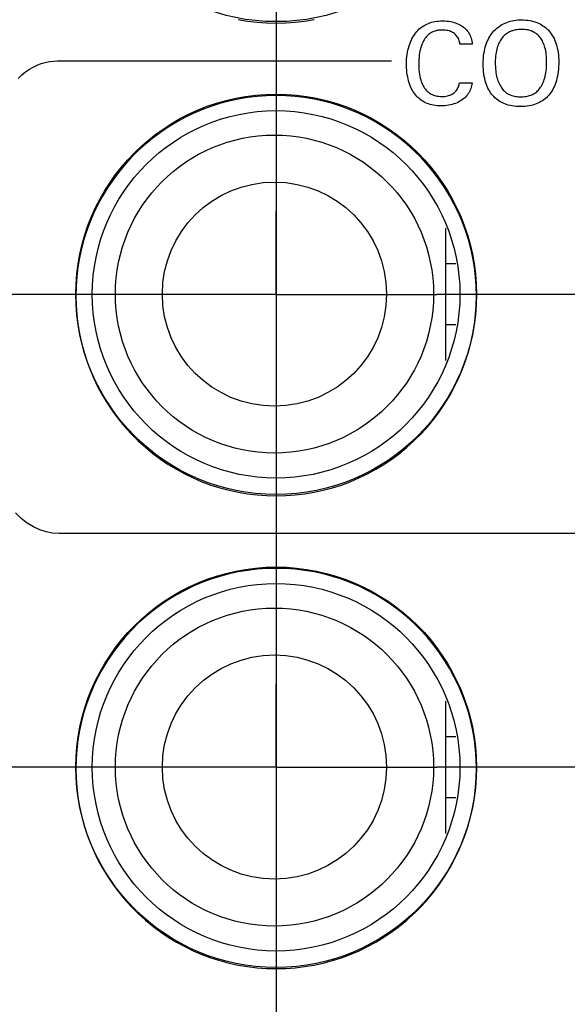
# Model space of a CAD drawing. Header units: inches. Extents: x 0.2 to 16.8, y 0.1 to 10.8.
# Tile 20 of 47: x 4.212 to 4.544, y 5.496 to 6.093. Entities that reach past the tile are written whole.
import ezdxf

# ---------------------------------------------------------------- set-up
doc = ezdxf.new("R2010")
doc.units = ezdxf.units.IN
doc.header["$LTSCALE"] = 0.935
doc.header["$MEASUREMENT"] = 0
doc.linetypes.add('CENTER', pattern=[0.6, 0.375, -0.075, 0.075, -0.075])
doc.layers.get('0').update_dxf_attribs({"linetype": 'CONTINUOUS'})
for name, color, linetype in [('ARTWORK', 7, 'CONTINUOUS'), ('DEFAULT_1', 7, 'CENTER'), ('DIMENSIONS', 7, 'CONTINUOUS')]:
    doc.layers.add(name, color=color, linetype=linetype)
doc.styles.get("Standard").update_dxf_attribs({"font": 'txt', "width": 0.8})
doc.dimstyles.new('DIMSTYLE_2', dxfattribs={"dimtxt": 0.125, "dimasz": 0.18, "dimexe": 0.18, "dimexo": 0.0625, "dimgap": 0.09, "dimtad": 0, "dimtih": 1, "dimtoh": 1, "dimdec": 3, "dimzin": 4, "dimdsep": 46, "dimtxsty": 'STANDARD', "dimblk": '_FILLED', "dimblk1": '_FILLED', "dimblk2": '_FILLED', "dimcen": 0.09, "dimadec": 0, "dimazin": 0, "dimtp": 0.001, "dimtm": 0.001, "dimtfac": 1, "dimtdec": 3, "dimtofl": 0, "dimtmove": 0, "dimatfit": 3, "dimldrblk": '_FILLED', "dimfxl": 1, "dimtolj": 1, "dimtzin": 4, "dimarcsym": 0})

# ---------------------------------------------------------------- blocks, each defined once
blk = doc.blocks.new('*D21')
at = {"layer": 'DIMENSIONS', "color": 2, "linetype": 'CONTINUOUS'}
blk.add_line((4.36747, 7.012), (4.36747, 2.31488), dxfattribs=at)
at = {"layer": 'DIMENSIONS', "color": 2, "linetype": 'CONTINUOUS', "width": 0.8}
for s, p in [(']', (4.42997, 2.15238)), ('1.37', (4.42997, 1.75238)), ('[', (4.42997, 1.65238)), ('.054', (4.42997, 1.12738)), ('10X -', (4.42997, 0.62738))]:
    blk.add_text(s, height=0.125, rotation=90, dxfattribs=at).set_placement(p)
blk = doc.blocks.new('_FILLED')
at = {"color": 0, "linetype": 'BYBLOCK'}
blk.add_solid([(0, 0), (-1, 0.1736), (-1, -0.1736)], dxfattribs=at)
blk = doc.blocks.new('*D22')
at = {"layer": 'DIMENSIONS', "color": 2, "linetype": 'CONTINUOUS'}
blk.add_line((4.70147, 7.012), (4.70147, 2.31488), dxfattribs=at)
at = {"layer": 'DIMENSIONS', "color": 2, "linetype": 'CONTINUOUS', "width": 0.8}
for s, p in [(']', (4.76397, 2.15238)), ('7.11', (4.76397, 1.75238)), ('[', (4.76397, 1.65238)), ('.280', (4.76397, 1.12738)), ('9X ', (4.76397, 0.82738))]:
    blk.add_text(s, height=0.125, rotation=90, dxfattribs=at).set_placement(p)
blk = doc.blocks.new('*D23')
at = {"layer": 'DIMENSIONS', "color": 2, "linetype": 'CONTINUOUS'}
for p, q in [((4.70947, 4.33777), (4.70947, 2.88968)), ((4.70947, 2.88968), (4.88728, 2.61657)), ((4.88728, 2.61657), (4.88728, 2.31488))]:
    blk.add_line(p, q, dxfattribs=at)
at = {"layer": 'DIMENSIONS', "color": 2, "linetype": 'CONTINUOUS', "width": 0.8}
for s, p in [(']', (4.94978, 2.15238)), ('7.32', (4.94978, 1.75238)), ('[', (4.94978, 1.65238)), ('.288', (4.94978, 1.12738))]:
    blk.add_text(s, height=0.125, rotation=90, dxfattribs=at).set_placement(p)

msp = doc.modelspace()

# ---------------------------------------------------------------- linework, layer by layer
at = {"color": 7, "linetype": 'CONTINUOUS'}
for p, q in [((4.47047, 5.88629), (4.47047, 5.96671)), ((4.47047, 5.94515), (4.47651, 5.94515)), ((4.47047, 5.90815), (4.47655, 5.90815)), ((4.47047, 5.59929), (4.47047, 5.67971)), ((4.47047, 5.65815), (4.47651, 5.65815)), ((4.47047, 5.62115), (4.47655, 5.62115))]:
    msp.add_line(p, q, dxfattribs=at)
for centre, radius in [((4.36747, 6.2135), 0.1215), ((4.36747, 5.9265), 0.1215), ((4.36747, 5.9265), 0.1115), ((4.36647, 5.92665), 0.0965), ((4.36647, 5.92665), 0.068), ((4.36747, 5.6395), 0.1215), ((4.36747, 5.6395), 0.1115), ((4.36647, 5.63965), 0.0965), ((4.36647, 5.63965), 0.068)]:
    msp.add_circle(centre, radius, dxfattribs=at)
at = {"layer": 'ARTWORK', "color": 7, "linetype": 'CONTINUOUS'}
for p, q in [((4.3445, 6.09327), (4.35018, 6.09233)), ((4.35018, 6.09233), (4.3559, 6.09165)), ((4.3559, 6.09165), (4.36167, 6.09124)), ((4.36167, 6.09124), (4.36748, 6.0911)), ((4.36748, 6.0911), (4.37329, 6.09124)), ((4.37329, 6.09124), (4.37905, 6.09165)), ((4.37905, 6.09165), (4.38478, 6.09233)), ((4.38478, 6.09233), (4.39045, 6.09327)), ((4.4556, 6.08859), (4.45638, 6.08915)), ((4.45638, 6.08915), (4.45719, 6.08966)), ((4.45719, 6.08966), (4.45803, 6.09013)), ((4.45803, 6.09013), (4.45891, 6.09056)), ((4.45891, 6.09056), (4.45982, 6.09095)), ((4.45982, 6.09095), (4.46076, 6.0913)), ((4.46076, 6.0913), (4.46174, 6.0916)), ((4.46174, 6.0916), (4.46276, 6.09187)), ((4.46276, 6.09187), (4.46381, 6.09208)), ((4.46381, 6.09208), (4.46491, 6.09225)), ((4.46491, 6.09225), (4.46605, 6.09238)), ((4.46605, 6.09238), (4.46724, 6.09245)), ((4.46724, 6.09245), (4.46847, 6.09248)), ((4.46847, 6.09248), (4.46862, 6.09248)), ((4.46862, 6.09248), (4.46978, 6.09245)), ((4.46978, 6.09245), (4.47093, 6.09237)), ((4.47093, 6.09237), (4.47206, 6.09224)), ((4.47206, 6.09224), (4.47316, 6.09206)), ((4.47316, 6.09206), (4.47422, 6.09184)), ((4.47422, 6.09184), (4.47524, 6.09158)), ((4.47524, 6.09158), (4.47622, 6.09128)), ((4.47622, 6.09128), (4.47715, 6.09094)), ((4.47715, 6.09094), (4.47803, 6.09056)), ((4.47803, 6.09056), (4.47887, 6.09015)), ((4.47887, 6.09015), (4.47965, 6.08971)), ((4.47965, 6.08971), (4.4804, 6.08924)), ((4.4804, 6.08924), (4.4811, 6.08873)), ((4.50188, 6.0885), (4.50272, 6.08913)), ((4.50272, 6.08913), (4.50358, 6.0897)), ((4.50358, 6.0897), (4.50448, 6.09024)), ((4.50448, 6.09024), (4.50541, 6.09073)), ((4.50541, 6.09073), (4.50638, 6.09117)), ((4.50638, 6.09117), (4.50738, 6.09157)), ((4.50738, 6.09157), (4.50842, 6.09193)), ((4.50842, 6.09193), (4.50948, 6.09224)), ((4.50948, 6.09224), (4.51058, 6.09251)), ((4.51058, 6.09251), (4.51172, 6.09273)), ((4.51172, 6.09273), (4.51288, 6.0929)), ((4.51288, 6.0929), (4.51407, 6.09302)), ((4.51407, 6.09302), (4.51527, 6.09309)), ((4.51527, 6.09309), (4.51631, 6.0931)), ((4.51631, 6.0931), (4.51762, 6.09308)), ((4.51762, 6.09308), (4.5189, 6.093)), ((4.5189, 6.093), (4.52012, 6.09286)), ((4.52012, 6.09286), (4.52131, 6.09268)), ((4.52131, 6.09268), (4.52245, 6.09245)), ((4.52245, 6.09245), (4.52355, 6.09217)), ((4.52355, 6.09217), (4.52461, 6.09185)), ((4.52461, 6.09185), (4.52563, 6.09148)), ((4.52563, 6.09148), (4.52661, 6.09107)), ((4.52661, 6.09107), (4.52755, 6.09061)), ((4.52755, 6.09061), (4.52845, 6.09011)), ((4.52845, 6.09011), (4.52932, 6.08956)), ((4.52932, 6.08956), (4.53015, 6.08898)), ((4.53015, 6.08898), (4.53095, 6.08835)), ((4.45039, 6.08257), (4.45094, 6.08348)), ((4.45094, 6.08348), (4.45152, 6.08435)), ((4.45152, 6.08435), (4.45213, 6.08517)), ((4.45213, 6.08517), (4.45277, 6.08594)), ((4.45277, 6.08594), (4.45343, 6.08667)), ((4.45343, 6.08667), (4.45413, 6.08736)), ((4.45413, 6.08736), (4.45485, 6.088)), ((4.45485, 6.088), (4.4556, 6.08859)), ((4.45878, 6.08303), (4.45826, 6.08242)), ((4.45933, 6.0836), (4.45878, 6.08303)), ((4.4599, 6.08412), (4.45933, 6.0836)), ((4.4605, 6.08459), (4.4599, 6.08412)), ((4.46112, 6.08502), (4.4605, 6.08459)), ((4.46178, 6.08541), (4.46112, 6.08502)), ((4.46246, 6.08575), (4.46178, 6.08541)), ((4.46317, 6.08606), (4.46246, 6.08575)), ((4.46391, 6.08631), (4.46317, 6.08606)), ((4.46469, 6.08653), (4.46391, 6.08631)), ((4.46551, 6.0867), (4.46469, 6.08653)), ((4.46593, 6.08676), (4.46551, 6.0867)), ((4.46636, 6.08682), (4.46593, 6.08676)), ((4.46726, 6.0869), (4.46636, 6.08682)), ((4.46819, 6.08692), (4.46726, 6.0869)), ((4.46919, 6.0869), (4.46819, 6.08692)), ((4.47011, 6.08682), (4.46919, 6.0869)), ((4.47098, 6.0867), (4.47011, 6.08682)), ((4.47179, 6.08654), (4.47098, 6.0867)), ((4.47255, 6.08633), (4.47179, 6.08654)), ((4.47326, 6.08609), (4.47255, 6.08633)), ((4.47392, 6.08581), (4.47326, 6.08609)), ((4.47453, 6.0855), (4.47392, 6.08581)), ((4.4751, 6.08515), (4.47453, 6.0855)), ((4.47563, 6.08476), (4.4751, 6.08515)), ((4.47612, 6.08434), (4.47563, 6.08476)), ((4.47658, 6.08389), (4.47612, 6.08434)), ((4.47699, 6.0834), (4.47658, 6.08389)), ((4.47738, 6.08288), (4.47699, 6.0834)), ((4.4811, 6.08873), (4.48175, 6.0882)), ((4.48175, 6.0882), (4.48236, 6.08763)), ((4.48236, 6.08763), (4.48293, 6.08704)), ((4.48293, 6.08704), (4.48345, 6.08641)), ((4.48345, 6.08641), (4.48394, 6.08576)), ((4.48394, 6.08576), (4.48439, 6.08507)), ((4.48439, 6.08507), (4.48479, 6.08435)), ((4.48479, 6.08435), (4.48516, 6.08359)), ((4.48516, 6.08359), (4.48548, 6.0828)), ((4.49651, 6.08205), (4.49705, 6.08301)), ((4.49705, 6.08301), (4.49763, 6.08391)), ((4.49763, 6.08391), (4.49824, 6.08478)), ((4.49824, 6.08478), (4.49889, 6.0856)), ((4.49889, 6.0856), (4.49958, 6.08637)), ((4.49958, 6.08637), (4.50031, 6.08713)), ((4.50031, 6.08713), (4.50108, 6.08784)), ((4.50108, 6.08784), (4.50188, 6.0885)), ((4.50555, 6.08332), (4.50506, 6.08279)), ((4.50607, 6.08381), (4.50555, 6.08332)), ((4.50662, 6.08427), (4.50607, 6.08381)), ((4.50719, 6.0847), (4.50662, 6.08427)), ((4.50779, 6.08509), (4.50719, 6.0847)), ((4.50841, 6.08546), (4.50779, 6.08509)), ((4.50906, 6.08579), (4.50841, 6.08546)), ((4.50973, 6.08609), (4.50906, 6.08579)), ((4.51044, 6.08636), (4.50973, 6.08609)), ((4.51081, 6.08648), (4.51044, 6.08636)), ((4.51118, 6.08659), (4.51081, 6.08648)), ((4.51196, 6.0868), (4.51118, 6.08659)), ((4.51277, 6.08696), (4.51196, 6.0868)), ((4.51361, 6.0871), (4.51277, 6.08696)), ((4.51449, 6.08719), (4.51361, 6.0871)), ((4.51541, 6.08725), (4.51449, 6.08719)), ((4.51638, 6.08727), (4.51541, 6.08725)), ((4.51732, 6.08725), (4.51638, 6.08727)), ((4.51822, 6.08719), (4.51732, 6.08725)), ((4.51908, 6.0871), (4.51822, 6.08719)), ((4.5199, 6.08697), (4.51908, 6.0871)), ((4.52068, 6.0868), (4.5199, 6.08697)), ((4.52143, 6.0866), (4.52068, 6.0868)), ((4.52215, 6.08636), (4.52143, 6.0866)), ((4.52283, 6.0861), (4.52215, 6.08636)), ((4.52316, 6.08595), (4.52283, 6.0861)), ((4.52349, 6.0858), (4.52316, 6.08595)), ((4.52411, 6.08547), (4.52349, 6.0858)), ((4.52471, 6.08511), (4.52411, 6.08547)), ((4.52528, 6.08472), (4.52471, 6.08511)), ((4.52583, 6.08429), (4.52528, 6.08472)), ((4.52635, 6.08383), (4.52583, 6.08429)), ((4.52685, 6.08334), (4.52635, 6.08383)), ((4.52732, 6.08281), (4.52685, 6.08334)), ((4.53095, 6.08835), (4.53171, 6.08768)), ((4.53171, 6.08768), (4.53207, 6.08732)), ((4.53207, 6.08732), (4.53243, 6.08696)), ((4.53243, 6.08696), (4.53312, 6.0862)), ((4.53312, 6.0862), (4.53378, 6.08539)), ((4.53378, 6.08539), (4.5344, 6.08454)), ((4.5344, 6.08454), (4.53499, 6.08365)), ((4.53499, 6.08365), (4.53553, 6.0827)), ((4.44777, 6.07601), (4.44812, 6.07723)), ((4.44812, 6.07723), (4.44851, 6.0784)), ((4.44851, 6.0784), (4.44893, 6.07952)), ((4.44893, 6.07952), (4.44939, 6.08059)), ((4.44939, 6.08059), (4.44987, 6.0816)), ((4.44987, 6.0816), (4.45039, 6.08257)), ((4.45566, 6.07758), (4.45532, 6.07656)), ((4.45602, 6.07853), (4.45566, 6.07758)), ((4.45642, 6.07943), (4.45602, 6.07853)), ((4.45684, 6.08026), (4.45642, 6.07943)), ((4.45729, 6.08103), (4.45684, 6.08026)), ((4.45776, 6.08175), (4.45729, 6.08103)), ((4.45826, 6.08242), (4.45776, 6.08175)), ((4.47772, 6.08233), (4.47738, 6.08288)), ((4.47803, 6.08174), (4.47772, 6.08233)), ((4.4783, 6.08111), (4.47803, 6.08174)), ((4.47854, 6.08045), (4.4783, 6.08111)), ((4.47873, 6.07976), (4.47854, 6.08045)), ((4.47889, 6.07905), (4.47873, 6.07976)), ((4.47901, 6.07833), (4.47889, 6.07905)), ((4.47903, 6.07824), (4.47901, 6.07833)), ((4.48646, 6.07824), (4.47903, 6.07824)), ((4.48548, 6.0828), (4.48576, 6.08197)), ((4.48576, 6.08197), (4.486, 6.0811)), ((4.486, 6.0811), (4.4862, 6.08019)), ((4.4862, 6.08019), (4.48635, 6.07924)), ((4.48635, 6.07924), (4.48646, 6.07824)), ((4.49436, 6.07655), (4.49471, 6.07775)), ((4.49471, 6.07775), (4.49511, 6.0789)), ((4.49511, 6.0789), (4.49554, 6.08)), ((4.49554, 6.08), (4.49601, 6.08105)), ((4.49601, 6.08105), (4.49651, 6.08205)), ((4.5019, 6.07719), (4.50161, 6.0763)), ((4.50221, 6.07804), (4.5019, 6.07719)), ((4.50255, 6.07885), (4.50221, 6.07804)), ((4.50291, 6.0796), (4.50255, 6.07885)), ((4.50329, 6.08032), (4.50291, 6.0796)), ((4.5037, 6.081), (4.50329, 6.08032)), ((4.50413, 6.08163), (4.5037, 6.081)), ((4.50458, 6.08223), (4.50413, 6.08163)), ((4.50506, 6.08279), (4.50458, 6.08223)), ((4.52777, 6.08225), (4.52732, 6.08281)), ((4.5282, 6.08165), (4.52777, 6.08225)), ((4.52861, 6.08101), (4.5282, 6.08165)), ((4.529, 6.08033), (4.52861, 6.08101)), ((4.52936, 6.07961), (4.529, 6.08033)), ((4.5297, 6.07884), (4.52936, 6.07961)), ((4.53001, 6.07803), (4.5297, 6.07884)), ((4.5303, 6.07716), (4.53001, 6.07803)), ((4.53056, 6.07625), (4.5303, 6.07716)), ((4.53553, 6.0827), (4.53605, 6.08171)), ((4.53605, 6.08171), (4.53652, 6.08066)), ((4.53652, 6.08066), (4.53696, 6.07957)), ((4.53696, 6.07957), (4.53736, 6.07842)), ((4.53736, 6.07842), (4.53771, 6.07722)), ((4.53771, 6.07722), (4.53803, 6.07596)), ((4.44679, 6.07069), (4.44697, 6.07208)), ((4.44697, 6.07208), (4.44719, 6.07343)), ((4.44719, 6.07343), (4.44746, 6.07475)), ((4.44746, 6.07475), (4.44777, 6.07601)), ((4.45431, 6.07182), (4.45416, 6.07047)), ((4.45451, 6.07311), (4.45431, 6.07182)), ((4.45474, 6.07433), (4.45451, 6.07311)), ((4.45501, 6.07548), (4.45474, 6.07433)), ((4.45532, 6.07656), (4.45501, 6.07548)), ((4.49324, 6.06976), (4.49337, 6.07122)), ((4.49337, 6.07122), (4.49355, 6.07263)), ((4.49355, 6.07263), (4.49378, 6.07399)), ((4.49378, 6.07399), (4.49405, 6.0753)), ((4.49405, 6.0753), (4.49436, 6.07655)), ((4.50061, 6.07103), (4.50051, 6.06981)), ((4.50075, 6.0722), (4.50061, 6.07103)), ((4.50092, 6.0733), (4.50075, 6.0722)), ((4.50112, 6.07435), (4.50092, 6.0733)), ((4.50135, 6.07535), (4.50112, 6.07435)), ((4.50161, 6.0763), (4.50135, 6.07535)), ((4.5308, 6.07527), (4.53056, 6.07625)), ((4.53101, 6.07425), (4.5308, 6.07527)), ((4.53119, 6.07316), (4.53101, 6.07425)), ((4.53134, 6.07201), (4.53119, 6.07316)), ((4.53145, 6.07079), (4.53134, 6.07201)), ((4.53803, 6.07596), (4.5383, 6.07464)), ((4.5383, 6.07464), (4.53853, 6.07326)), ((4.53853, 6.07326), (4.5387, 6.07183)), ((4.5387, 6.07183), (4.53883, 6.07033)), ((4.22018, 6.06445), (4.22258, 6.0656)), ((4.22258, 6.0656), (4.225, 6.06655)), ((4.225, 6.06655), (4.22745, 6.06727)), ((4.22745, 6.06727), (4.22992, 6.06779)), ((4.22992, 6.06779), (4.2324, 6.06811)), ((4.2324, 6.06811), (4.2349, 6.06821)), ((4.2349, 6.06821), (4.43746, 6.06821)), ((4.44654, 6.06639), (4.44657, 6.06783)), ((4.44654, 6.06617), (4.44654, 6.06639)), ((4.44655, 6.06543), (4.44654, 6.06617)), ((4.4466, 6.06399), (4.44655, 6.06543)), ((4.44657, 6.06783), (4.44666, 6.06927)), ((4.44666, 6.06927), (4.44679, 6.07069)), ((4.45398, 6.06758), (4.45396, 6.06624)), ((4.45396, 6.06624), (4.45397, 6.06557)), ((4.45397, 6.06557), (4.45401, 6.06408)), ((4.45405, 6.06905), (4.45398, 6.06758)), ((4.45416, 6.07047), (4.45405, 6.06905)), ((4.49312, 6.0667), (4.49316, 6.06825)), ((4.49312, 6.06627), (4.49312, 6.0667)), ((4.49315, 6.06464), (4.49312, 6.06627)), ((4.49316, 6.06825), (4.49324, 6.06976)), ((4.50044, 6.06854), (4.50041, 6.0672)), ((4.50041, 6.0672), (4.50041, 6.06679)), ((4.50041, 6.06679), (4.50042, 6.06591)), ((4.50042, 6.06591), (4.50046, 6.06462)), ((4.50051, 6.06981), (4.50044, 6.06854)), ((4.53153, 6.06951), (4.53145, 6.07079)), ((4.53149, 6.06458), (4.53155, 6.0658)), ((4.53157, 6.06815), (4.53153, 6.06951)), ((4.53155, 6.0658), (4.53158, 6.067)), ((4.53158, 6.06728), (4.53157, 6.06815)), ((4.53158, 6.067), (4.53158, 6.06728)), ((4.53883, 6.07033), (4.53891, 6.06877)), ((4.53893, 6.06631), (4.53887, 6.06471)), ((4.53891, 6.06877), (4.53894, 6.06721)), ((4.53894, 6.06721), (4.53893, 6.06631)), ((4.21093, 6.0576), (4.21317, 6.05965)), ((4.21317, 6.05965), (4.21547, 6.06147)), ((4.21547, 6.06147), (4.2178, 6.06307)), ((4.2178, 6.06307), (4.22018, 6.06445)), ((4.4467, 6.06257), (4.4466, 6.06399)), ((4.44684, 6.06117), (4.4467, 6.06257)), ((4.44703, 6.05981), (4.44684, 6.06117)), ((4.44727, 6.0585), (4.44703, 6.05981)), ((4.45401, 6.06408), (4.4541, 6.06267)), ((4.4541, 6.06267), (4.45424, 6.06132)), ((4.45424, 6.06132), (4.45441, 6.06006)), ((4.45441, 6.06006), (4.45463, 6.05886)), ((4.49323, 6.06307), (4.49315, 6.06464)), ((4.49337, 6.06156), (4.49323, 6.06307)), ((4.49355, 6.06011), (4.49337, 6.06156)), ((4.49377, 6.05873), (4.49355, 6.06011)), ((4.50046, 6.06462), (4.50054, 6.06338)), ((4.50054, 6.06338), (4.50066, 6.0622)), ((4.50066, 6.0622), (4.50081, 6.06107)), ((4.50081, 6.06107), (4.50099, 6.05998)), ((4.50099, 6.05998), (4.50121, 6.05895)), ((4.53067, 6.05887), (4.5309, 6.05992)), ((4.5309, 6.05992), (4.5311, 6.06103)), ((4.5311, 6.06103), (4.53126, 6.06218)), ((4.53126, 6.06218), (4.5314, 6.06337)), ((4.5314, 6.06337), (4.53149, 6.06458)), ((4.5384, 6.06024), (4.53815, 6.05886)), ((4.53861, 6.06168), (4.5384, 6.06024)), ((4.53876, 6.06317), (4.53861, 6.06168)), ((4.53887, 6.06471), (4.53876, 6.06317)), ((4.44755, 6.05723), (4.44727, 6.0585)), ((4.44786, 6.05602), (4.44755, 6.05723)), ((4.44822, 6.05485), (4.44786, 6.05602)), ((4.44861, 6.05374), (4.44822, 6.05485)), ((4.44903, 6.05268), (4.44861, 6.05374)), ((4.45463, 6.05886), (4.45488, 6.05774)), ((4.45488, 6.05774), (4.45517, 6.05669)), ((4.45517, 6.05669), (4.45549, 6.0557)), ((4.45549, 6.0557), (4.45584, 6.05477)), ((4.45584, 6.05477), (4.45622, 6.05391)), ((4.45622, 6.05391), (4.45662, 6.0531)), ((4.45662, 6.0531), (4.45706, 6.05235)), ((4.47825, 6.05302), (4.47844, 6.05369)), ((4.47844, 6.05369), (4.4786, 6.0544)), ((4.4786, 6.0544), (4.47868, 6.05485)), ((4.47868, 6.05485), (4.48632, 6.05485)), ((4.48619, 6.05393), (4.48602, 6.05304)), ((4.48632, 6.05485), (4.48619, 6.05393)), ((4.49405, 6.05741), (4.49377, 6.05873)), ((4.49436, 6.05614), (4.49405, 6.05741)), ((4.49471, 6.05494), (4.49436, 6.05614)), ((4.4951, 6.05379), (4.49471, 6.05494)), ((4.49553, 6.0527), (4.4951, 6.05379)), ((4.50121, 6.05895), (4.50145, 6.05796)), ((4.50145, 6.05796), (4.50172, 6.05702)), ((4.50172, 6.05702), (4.50202, 6.05612)), ((4.50202, 6.05612), (4.50235, 6.05526)), ((4.50235, 6.05526), (4.50271, 6.05445)), ((4.50271, 6.05445), (4.50309, 6.05368)), ((4.50309, 6.05368), (4.50349, 6.05295)), ((4.52837, 6.05285), (4.52877, 6.05356)), ((4.52877, 6.05356), (4.52914, 6.05432)), ((4.52914, 6.05432), (4.52949, 6.05513)), ((4.52949, 6.05513), (4.52983, 6.05599)), ((4.52983, 6.05599), (4.53013, 6.0569)), ((4.53013, 6.0569), (4.53042, 6.05786)), ((4.53042, 6.05786), (4.53067, 6.05887)), ((4.53673, 6.05392), (4.53627, 6.05282)), ((4.53714, 6.05507), (4.53673, 6.05392)), ((4.53752, 6.05628), (4.53714, 6.05507)), ((4.53786, 6.05754), (4.53752, 6.05628)), ((4.53815, 6.05886), (4.53786, 6.05754)), ((4.36748, 6.04712), (4.36167, 6.04698)), ((4.37329, 6.04698), (4.36748, 6.04712)), ((4.44949, 6.05167), (4.44903, 6.05268)), ((4.44997, 6.05071), (4.44949, 6.05167)), ((4.45049, 6.0498), (4.44997, 6.05071)), ((4.45104, 6.04895), (4.45049, 6.0498)), ((4.45162, 6.04813), (4.45104, 6.04895)), ((4.45223, 6.04737), (4.45162, 6.04813)), ((4.45286, 6.04665), (4.45223, 6.04737)), ((4.45706, 6.05235), (4.45752, 6.05166)), ((4.45752, 6.05166), (4.45801, 6.05101)), ((4.45801, 6.05101), (4.45853, 6.05041)), ((4.45853, 6.05041), (4.45907, 6.04986)), ((4.45907, 6.04986), (4.45964, 6.04935)), ((4.45964, 6.04935), (4.46024, 6.04889)), ((4.46024, 6.04889), (4.46086, 6.04847)), ((4.46086, 6.04847), (4.46152, 6.04809)), ((4.46152, 6.04809), (4.46221, 6.04775)), ((4.46221, 6.04775), (4.46294, 6.04745)), ((4.46294, 6.04745), (4.4637, 6.04719)), ((4.4637, 6.04719), (4.4641, 6.04708)), ((4.4641, 6.04708), (4.4645, 6.04698)), ((4.47136, 6.04693), (4.4721, 6.04712)), ((4.4721, 6.04712), (4.4728, 6.04735)), ((4.4728, 6.04735), (4.47346, 6.04762)), ((4.47346, 6.04762), (4.47409, 6.04793)), ((4.47409, 6.04793), (4.47467, 6.04828)), ((4.47467, 6.04828), (4.47523, 6.04867)), ((4.47523, 6.04867), (4.47575, 6.0491)), ((4.47575, 6.0491), (4.47625, 6.04957)), ((4.47625, 6.04957), (4.47669, 6.05008)), ((4.47669, 6.05008), (4.47708, 6.05062)), ((4.47708, 6.05062), (4.47743, 6.05117)), ((4.47743, 6.05117), (4.47774, 6.05176)), ((4.47774, 6.05176), (4.47801, 6.05237)), ((4.47801, 6.05237), (4.47825, 6.05302)), ((4.48357, 6.04767), (4.48305, 6.04702)), ((4.48406, 6.04836), (4.48357, 6.04767)), ((4.48449, 6.04907), (4.48406, 6.04836)), ((4.48489, 6.0498), (4.48449, 6.04907)), ((4.48524, 6.05057), (4.48489, 6.0498)), ((4.48554, 6.05136), (4.48524, 6.05057)), ((4.48581, 6.05219), (4.48554, 6.05136)), ((4.48602, 6.05304), (4.48581, 6.05219)), ((4.496, 6.05167), (4.49553, 6.0527)), ((4.4965, 6.05068), (4.496, 6.05167)), ((4.49704, 6.04975), (4.4965, 6.05068)), ((4.49761, 6.04887), (4.49704, 6.04975)), ((4.49821, 6.04803), (4.49761, 6.04887)), ((4.49885, 6.04725), (4.49821, 6.04803)), ((4.49952, 6.0465), (4.49885, 6.04725)), ((4.50349, 6.05295), (4.50392, 6.05225)), ((4.50392, 6.05225), (4.50437, 6.05159)), ((4.50437, 6.05159), (4.50485, 6.05096)), ((4.50485, 6.05096), (4.50529, 6.05045)), ((4.50529, 6.05045), (4.50576, 6.04996)), ((4.50576, 6.04996), (4.50625, 6.04951)), ((4.50625, 6.04951), (4.50677, 6.04909)), ((4.50677, 6.04909), (4.50732, 6.04869)), ((4.50732, 6.04869), (4.5079, 6.04833)), ((4.5079, 6.04833), (4.50851, 6.04799)), ((4.50851, 6.04799), (4.50914, 6.04769)), ((4.50914, 6.04769), (4.50981, 6.04741)), ((4.50981, 6.04741), (4.51051, 6.04717)), ((4.51051, 6.04717), (4.51125, 6.04695)), ((4.52048, 6.04691), (4.52122, 6.04712)), ((4.52122, 6.04712), (4.52192, 6.04736)), ((4.52192, 6.04736), (4.5226, 6.04763)), ((4.5226, 6.04763), (4.52324, 6.04793)), ((4.52324, 6.04793), (4.52386, 6.04827)), ((4.52386, 6.04827), (4.52446, 6.04864)), ((4.52446, 6.04864), (4.52503, 6.04903)), ((4.52503, 6.04903), (4.52557, 6.04947)), ((4.52557, 6.04947), (4.52609, 6.04993)), ((4.52609, 6.04993), (4.52659, 6.05043)), ((4.52659, 6.05043), (4.52707, 6.05096)), ((4.52707, 6.05096), (4.52752, 6.05155)), ((4.52752, 6.05155), (4.52795, 6.05218)), ((4.52795, 6.05218), (4.52837, 6.05285)), ((4.53282, 6.04731), (4.53213, 6.04656)), ((4.53348, 6.04811), (4.53282, 6.04731)), ((4.53411, 6.04895), (4.53348, 6.04811)), ((4.5347, 6.04984), (4.53411, 6.04895)), ((4.53526, 6.05078), (4.5347, 6.04984)), ((4.53578, 6.05178), (4.53526, 6.05078)), ((4.53627, 6.05282), (4.53578, 6.05178)), ((4.33334, 6.04226), (4.32787, 6.04052)), ((4.33889, 6.04374), (4.33334, 6.04226)), ((4.3445, 6.04495), (4.33889, 6.04374)), ((4.35017, 6.0459), (4.3445, 6.04495)), ((4.3559, 6.04658), (4.35017, 6.0459)), ((4.36167, 6.04698), (4.3559, 6.04658)), ((4.37905, 6.04658), (4.37329, 6.04698)), ((4.38478, 6.0459), (4.37905, 6.04658)), ((4.39045, 6.04495), (4.38478, 6.0459)), ((4.39607, 6.04374), (4.39045, 6.04495)), ((4.40161, 6.04226), (4.39607, 6.04374)), ((4.40708, 6.04052), (4.40161, 6.04226)), ((4.45353, 6.04597), (4.45286, 6.04665)), ((4.45422, 6.04534), (4.45353, 6.04597)), ((4.45494, 6.04475), (4.45422, 6.04534)), ((4.4557, 6.0442), (4.45494, 6.04475)), ((4.45648, 6.04369), (4.4557, 6.0442)), ((4.4573, 6.04323), (4.45648, 6.04369)), ((4.45815, 6.0428), (4.4573, 6.04323)), ((4.45903, 6.04241), (4.45815, 6.0428)), ((4.45996, 6.04207), (4.45903, 6.04241)), ((4.46092, 6.04177), (4.45996, 6.04207)), ((4.46192, 6.04151), (4.46092, 6.04177)), ((4.46296, 6.04129), (4.46192, 6.04151)), ((4.46404, 6.04112), (4.46296, 6.04129)), ((4.46517, 6.041), (4.46404, 6.04112)), ((4.4645, 6.04698), (4.46534, 6.04681)), ((4.46534, 6.04681), (4.46622, 6.04669)), ((4.46622, 6.04669), (4.46715, 6.04662)), ((4.46715, 6.04662), (4.46813, 6.04659)), ((4.46813, 6.04659), (4.46886, 6.04661)), ((4.46886, 6.04661), (4.46975, 6.04667)), ((4.46975, 6.04667), (4.47058, 6.04677)), ((4.47097, 6.04111), (4.46981, 6.04099)), ((4.47058, 6.04677), (4.47136, 6.04693)), ((4.4721, 6.04128), (4.47097, 6.04111)), ((4.47319, 6.0415), (4.4721, 6.04128)), ((4.47426, 6.04176), (4.47319, 6.0415)), ((4.47528, 6.04207), (4.47426, 6.04176)), ((4.47626, 6.04241), (4.47528, 6.04207)), ((4.4772, 6.0428), (4.47626, 6.04241)), ((4.47809, 6.04321), (4.4772, 6.0428)), ((4.47894, 6.04367), (4.47809, 6.04321)), ((4.47974, 6.04415), (4.47894, 6.04367)), ((4.4805, 6.04467), (4.47974, 6.04415)), ((4.4812, 6.04521), (4.4805, 6.04467)), ((4.48186, 6.04579), (4.4812, 6.04521)), ((4.48248, 6.04639), (4.48186, 6.04579)), ((4.48305, 6.04702), (4.48248, 6.04639)), ((4.50023, 6.0458), (4.49952, 6.0465)), ((4.50097, 6.04515), (4.50023, 6.0458)), ((4.50175, 6.04453), (4.50097, 6.04515)), ((4.50256, 6.04396), (4.50175, 6.04453)), ((4.50341, 6.04343), (4.50256, 6.04396)), ((4.5043, 6.04294), (4.50341, 6.04343)), ((4.50524, 6.04249), (4.5043, 6.04294)), ((4.50621, 6.04209), (4.50524, 6.04249)), ((4.50671, 6.0419), (4.50621, 6.04209)), ((4.50723, 6.04172), (4.50671, 6.0419)), ((4.50829, 6.04141), (4.50723, 6.04172)), ((4.5094, 6.04113), (4.50829, 6.04141)), ((4.51057, 6.0409), (4.5094, 6.04113)), ((4.51125, 6.04695), (4.51202, 6.04677)), ((4.51202, 6.04677), (4.51282, 6.04662)), ((4.51282, 6.04662), (4.51365, 6.04651)), ((4.51365, 6.04651), (4.51453, 6.04643)), ((4.51453, 6.04643), (4.51543, 6.04639)), ((4.51543, 6.04639), (4.51596, 6.04638)), ((4.51596, 6.04638), (4.51629, 6.04638)), ((4.51629, 6.04638), (4.5172, 6.04642)), ((4.5172, 6.04642), (4.51807, 6.04649)), ((4.51807, 6.04649), (4.51891, 6.04659)), ((4.51891, 6.04659), (4.51971, 6.04673)), ((4.51971, 6.04673), (4.52048, 6.04691)), ((4.5221, 6.04113), (4.52093, 6.0409)), ((4.52322, 6.04141), (4.5221, 6.04113)), ((4.52429, 6.04173), (4.52322, 6.04141)), ((4.52532, 6.0421), (4.52429, 6.04173)), ((4.5263, 6.04251), (4.52532, 6.0421)), ((4.52725, 6.04296), (4.5263, 6.04251)), ((4.52815, 6.04345), (4.52725, 6.04296)), ((4.52902, 6.04399), (4.52815, 6.04345)), ((4.52985, 6.04457), (4.52902, 6.04399)), ((4.53064, 6.04519), (4.52985, 6.04457)), ((4.5314, 6.04585), (4.53064, 6.04519)), ((4.53213, 6.04656), (4.5314, 6.04585)), ((4.31721, 6.03626), (4.31203, 6.03376)), ((4.32249, 6.03852), (4.31721, 6.03626)), ((4.32787, 6.04052), (4.32249, 6.03852)), ((4.41246, 6.03852), (4.40708, 6.04052)), ((4.41775, 6.03626), (4.41246, 6.03852)), ((4.42292, 6.03375), (4.41775, 6.03626)), ((4.46635, 6.04092), (4.46517, 6.041)), ((4.46757, 6.0409), (4.46635, 6.04092)), ((4.46864, 6.04092), (4.46757, 6.0409)), ((4.46981, 6.04099), (4.46864, 6.04092)), ((4.51178, 6.04072), (4.51057, 6.0409)), ((4.51305, 6.04059), (4.51178, 6.04072)), ((4.51437, 6.04051), (4.51305, 6.04059)), ((4.51575, 6.04048), (4.51437, 6.04051)), ((4.51713, 6.04051), (4.51575, 6.04048)), ((4.51845, 6.04059), (4.51713, 6.04051)), ((4.51972, 6.04072), (4.51845, 6.04059)), ((4.52093, 6.0409), (4.51972, 6.04072)), ((4.30697, 6.031), (4.30204, 6.02801)), ((4.31203, 6.03376), (4.30697, 6.031)), ((4.42798, 6.031), (4.42292, 6.03375)), ((4.43291, 6.028), (4.42798, 6.031)), ((4.29726, 6.02478), (4.29262, 6.02132)), ((4.30204, 6.02801), (4.29726, 6.02478)), ((4.4377, 6.02477), (4.43291, 6.028)), ((4.44233, 6.02132), (4.4377, 6.02477)), ((4.28815, 6.01765), (4.28386, 6.01376)), ((4.29262, 6.02132), (4.28815, 6.01765)), ((4.4468, 6.01764), (4.44233, 6.02132)), ((4.45109, 6.01375), (4.4468, 6.01764)), ((4.28386, 6.01376), (4.27975, 6.00967)), ((4.45149, 6.01338), (4.45109, 6.01375)), ((4.45557, 6.00927), (4.45149, 6.01338)), ((4.27938, 6.00928), (4.27549, 6.00499)), ((4.27975, 6.00967), (4.27938, 6.00928)), ((4.45946, 6.00498), (4.45557, 6.00927)), ((4.27182, 6.00052), (4.26836, 5.99588)), ((4.27549, 6.00499), (4.27182, 6.00052)), ((4.46314, 6.00051), (4.45946, 6.00498)), ((4.4666, 5.99588), (4.46314, 6.00051)), ((4.26836, 5.99588), (4.26513, 5.9911)), ((4.46983, 5.99109), (4.4666, 5.99588)), ((4.26513, 5.9911), (4.26214, 5.98617)), ((4.47282, 5.98616), (4.46983, 5.99109)), ((4.26214, 5.98617), (4.25938, 5.98111)), ((4.47557, 5.9811), (4.47282, 5.98616)), ((4.25688, 5.97593), (4.25462, 5.97065)), ((4.25938, 5.98111), (4.25688, 5.97593)), ((4.47808, 5.97593), (4.47557, 5.9811)), ((4.48034, 5.97064), (4.47808, 5.97593)), ((4.25462, 5.97065), (4.25262, 5.96527)), ((4.48234, 5.96526), (4.48034, 5.97064)), ((4.25262, 5.96527), (4.25088, 5.9598)), ((4.48408, 5.95979), (4.48234, 5.96526)), ((4.25088, 5.9598), (4.2494, 5.95425)), ((4.48556, 5.95425), (4.48408, 5.95979)), ((4.2494, 5.95425), (4.24819, 5.94864)), ((4.48677, 5.94863), (4.48556, 5.95425)), ((4.24819, 5.94864), (4.24724, 5.94297)), ((4.48772, 5.94296), (4.48677, 5.94863)), ((4.24724, 5.94297), (4.24656, 5.93724)), ((4.48839, 5.93724), (4.48772, 5.94296)), ((4.24656, 5.93724), (4.24616, 5.93147)), ((4.4888, 5.93147), (4.48839, 5.93724)), ((4.24616, 5.93147), (4.24602, 5.92566)), ((4.48894, 5.92566), (4.4888, 5.93147)), ((4.24602, 5.92566), (4.24616, 5.91985)), ((4.4888, 5.91985), (4.48894, 5.92566)), ((4.24616, 5.91985), (4.24656, 5.91408)), ((4.48839, 5.91409), (4.4888, 5.91985)), ((4.24656, 5.91408), (4.24724, 5.90836)), ((4.48772, 5.90836), (4.48839, 5.91409)), ((4.24724, 5.90836), (4.24819, 5.90268)), ((4.48677, 5.90269), (4.48772, 5.90836)), ((4.24819, 5.90268), (4.2494, 5.89707)), ((4.48556, 5.89708), (4.48677, 5.90269)), ((4.2494, 5.89707), (4.25088, 5.89153)), ((4.48408, 5.89153), (4.48556, 5.89708)), ((4.25088, 5.89153), (4.25262, 5.88606)), ((4.25262, 5.88606), (4.25462, 5.88068)), ((4.48034, 5.88068), (4.48234, 5.88606)), ((4.48234, 5.88606), (4.48408, 5.89153)), ((4.25462, 5.88068), (4.25688, 5.87539)), ((4.47808, 5.8754), (4.48034, 5.88068)), ((4.25688, 5.87539), (4.25939, 5.87021)), ((4.47557, 5.87022), (4.47808, 5.8754)), ((4.25939, 5.87021), (4.26214, 5.86516)), ((4.47282, 5.86516), (4.47557, 5.87022)), ((4.26214, 5.86516), (4.26513, 5.86023)), ((4.46982, 5.86023), (4.47282, 5.86516)), ((4.26513, 5.86023), (4.26836, 5.85544)), ((4.46659, 5.85545), (4.46982, 5.86023)), ((4.26836, 5.85544), (4.27182, 5.85081)), ((4.27182, 5.85081), (4.2755, 5.84634)), ((4.45946, 5.84634), (4.46314, 5.85081)), ((4.46314, 5.85081), (4.46659, 5.85545)), ((4.2755, 5.84634), (4.27938, 5.84204)), ((4.45557, 5.84205), (4.45946, 5.84634)), ((4.27938, 5.84204), (4.27976, 5.84165)), ((4.27976, 5.84165), (4.28386, 5.83756)), ((4.45109, 5.83757), (4.45148, 5.83794)), ((4.45148, 5.83794), (4.45557, 5.84205)), ((4.28386, 5.83756), (4.28816, 5.83368)), ((4.28816, 5.83368), (4.29263, 5.83)), ((4.44233, 5.83001), (4.4468, 5.83368)), ((4.4468, 5.83368), (4.45109, 5.83757)), ((4.29263, 5.83), (4.29726, 5.82654)), ((4.29726, 5.82654), (4.30205, 5.82331)), ((4.43291, 5.82332), (4.43769, 5.82655)), ((4.43769, 5.82655), (4.44233, 5.83001)), ((4.30205, 5.82331), (4.30697, 5.82032)), ((4.30697, 5.82032), (4.31203, 5.81757)), ((4.42292, 5.81757), (4.42798, 5.82032)), ((4.42798, 5.82032), (4.43291, 5.82332)), ((4.31203, 5.81757), (4.31721, 5.81506)), ((4.31721, 5.81506), (4.32249, 5.8128)), ((4.41246, 5.8128), (4.41774, 5.81506)), ((4.41774, 5.81506), (4.42292, 5.81757)), ((4.32249, 5.8128), (4.32788, 5.8108)), ((4.32788, 5.8108), (4.33334, 5.80906)), ((4.33334, 5.80906), (4.33889, 5.80758)), ((4.39606, 5.80758), (4.40161, 5.80906)), ((4.40161, 5.80906), (4.40708, 5.8108)), ((4.40708, 5.8108), (4.41246, 5.8128)), ((4.33889, 5.80758), (4.3445, 5.80637)), ((4.3445, 5.80637), (4.35018, 5.80542)), ((4.35018, 5.80542), (4.3559, 5.80475)), ((4.3559, 5.80475), (4.36167, 5.80434)), ((4.36167, 5.80434), (4.36748, 5.8042)), ((4.36748, 5.8042), (4.37329, 5.80434)), ((4.37329, 5.80434), (4.37905, 5.80475)), ((4.37905, 5.80475), (4.38478, 5.80542)), ((4.38478, 5.80542), (4.39045, 5.80637)), ((4.39045, 5.80637), (4.39606, 5.80758)), ((4.21289, 5.7905), (4.2094, 5.79388)), ((4.21651, 5.78766), (4.21289, 5.7905)), ((4.22024, 5.78535), (4.21651, 5.78766)), ((4.22405, 5.78358), (4.22024, 5.78535)), ((4.22792, 5.78232), (4.22405, 5.78358)), ((4.23185, 5.78156), (4.22792, 5.78232)), ((4.23582, 5.78131), (4.23185, 5.78156)), ((4.82521, 5.78131), (4.23582, 5.78131)), ((4.33334, 5.75536), (4.32787, 5.75362)), ((4.33889, 5.75684), (4.33334, 5.75536)), ((4.3445, 5.75805), (4.33889, 5.75684)), ((4.35017, 5.759), (4.3445, 5.75805)), ((4.3559, 5.75968), (4.35017, 5.759)), ((4.36167, 5.76009), (4.3559, 5.75968)), ((4.36748, 5.76022), (4.36167, 5.76009)), ((4.37329, 5.76009), (4.36748, 5.76022)), ((4.37905, 5.75968), (4.37329, 5.76009)), ((4.38478, 5.759), (4.37905, 5.75968)), ((4.39045, 5.75805), (4.38478, 5.759)), ((4.39607, 5.75684), (4.39045, 5.75805)), ((4.40161, 5.75536), (4.39607, 5.75684)), ((4.40708, 5.75362), (4.40161, 5.75536)), ((4.31721, 5.74937), (4.31203, 5.74686)), ((4.32249, 5.75162), (4.31721, 5.74937)), ((4.32787, 5.75362), (4.32249, 5.75162)), ((4.41246, 5.75162), (4.40708, 5.75362)), ((4.41775, 5.74936), (4.41246, 5.75162)), ((4.42292, 5.74686), (4.41775, 5.74936)), ((4.30697, 5.74411), (4.30204, 5.74111)), ((4.31203, 5.74686), (4.30697, 5.74411)), ((4.42798, 5.7441), (4.42292, 5.74686)), ((4.43291, 5.74111), (4.42798, 5.7441)), ((4.29726, 5.73788), (4.29262, 5.73443)), ((4.30204, 5.74111), (4.29726, 5.73788)), ((4.4377, 5.73788), (4.43291, 5.74111)), ((4.44233, 5.73442), (4.4377, 5.73788)), ((4.28815, 5.73075), (4.28386, 5.72686)), ((4.29262, 5.73443), (4.28815, 5.73075)), ((4.4468, 5.73074), (4.44233, 5.73442)), ((4.45109, 5.72686), (4.4468, 5.73074)), ((4.28386, 5.72686), (4.27975, 5.72277)), ((4.45149, 5.72648), (4.45109, 5.72686)), ((4.45557, 5.72238), (4.45149, 5.72648)), ((4.27938, 5.72238), (4.27549, 5.71809)), ((4.27975, 5.72277), (4.27938, 5.72238)), ((4.45946, 5.71808), (4.45557, 5.72238)), ((4.27182, 5.71362), (4.26836, 5.70899)), ((4.27549, 5.71809), (4.27182, 5.71362)), ((4.46314, 5.71361), (4.45946, 5.71808)), ((4.4666, 5.70898), (4.46314, 5.71361)), ((4.26836, 5.70899), (4.26513, 5.7042)), ((4.46983, 5.70419), (4.4666, 5.70898)), ((4.26513, 5.7042), (4.26214, 5.69927)), ((4.47282, 5.69926), (4.46983, 5.70419)), ((4.26214, 5.69927), (4.25938, 5.69421)), ((4.47557, 5.69421), (4.47282, 5.69926)), ((4.25688, 5.68904), (4.25462, 5.68375)), ((4.25938, 5.69421), (4.25688, 5.68904)), ((4.47808, 5.68903), (4.47557, 5.69421)), ((4.48034, 5.68375), (4.47808, 5.68903)), ((4.25462, 5.68375), (4.25262, 5.67837)), ((4.48234, 5.67836), (4.48034, 5.68375)), ((4.25262, 5.67837), (4.25088, 5.6729)), ((4.48408, 5.6729), (4.48234, 5.67836)), ((4.25088, 5.6729), (4.2494, 5.66736)), ((4.48556, 5.66735), (4.48408, 5.6729)), ((4.2494, 5.66736), (4.24819, 5.66174)), ((4.48677, 5.66174), (4.48556, 5.66735)), ((4.24819, 5.66174), (4.24724, 5.65607)), ((4.48772, 5.65607), (4.48677, 5.66174)), ((4.24724, 5.65607), (4.24656, 5.65034)), ((4.48839, 5.65034), (4.48772, 5.65607)), ((4.24656, 5.65034), (4.24616, 5.64457)), ((4.4888, 5.64457), (4.48839, 5.65034)), ((4.24616, 5.64457), (4.24602, 5.63876)), ((4.48894, 5.63876), (4.4888, 5.64457)), ((4.24602, 5.63876), (4.24616, 5.63296)), ((4.4888, 5.63296), (4.48894, 5.63876)), ((4.24616, 5.63296), (4.24656, 5.62718)), ((4.48839, 5.62719), (4.4888, 5.63296)), ((4.24656, 5.62718), (4.24724, 5.62146)), ((4.48772, 5.62146), (4.48839, 5.62719)), ((4.24724, 5.62146), (4.24819, 5.61578)), ((4.48677, 5.61579), (4.48772, 5.62146)), ((4.24819, 5.61578), (4.2494, 5.61017)), ((4.48556, 5.61018), (4.48677, 5.61579)), ((4.2494, 5.61017), (4.25088, 5.60462)), ((4.48408, 5.60463), (4.48556, 5.61018)), ((4.25088, 5.60462), (4.25262, 5.59916)), ((4.25262, 5.59916), (4.25462, 5.59377)), ((4.48034, 5.59378), (4.48234, 5.59916)), ((4.48234, 5.59916), (4.48408, 5.60463)), ((4.25462, 5.59377), (4.25688, 5.58849)), ((4.47808, 5.5885), (4.48034, 5.59378)), ((4.25688, 5.58849), (4.25938, 5.58331)), ((4.47557, 5.58332), (4.47808, 5.5885)), ((4.25938, 5.58331), (4.26214, 5.57825)), ((4.47282, 5.57826), (4.47557, 5.58332)), ((4.26214, 5.57825), (4.26513, 5.57333)), ((4.46983, 5.57333), (4.47282, 5.57826)), ((4.26513, 5.57333), (4.26836, 5.56854)), ((4.4666, 5.56855), (4.46983, 5.57333)), ((4.26836, 5.56854), (4.27182, 5.56391)), ((4.27182, 5.56391), (4.27549, 5.55944)), ((4.45946, 5.55944), (4.46314, 5.56391)), ((4.46314, 5.56391), (4.4666, 5.56855)), ((4.27549, 5.55944), (4.27938, 5.55514)), ((4.45557, 5.55515), (4.45946, 5.55944)), ((4.27938, 5.55514), (4.27975, 5.55475)), ((4.27975, 5.55475), (4.28386, 5.55067)), ((4.45149, 5.55104), (4.45557, 5.55515)), ((4.28386, 5.55067), (4.28815, 5.54678)), ((4.28815, 5.54678), (4.29262, 5.5431)), ((4.44233, 5.54311), (4.4468, 5.54678)), ((4.4468, 5.54678), (4.45109, 5.55067)), ((4.45109, 5.55067), (4.45149, 5.55104)), ((4.29262, 5.5431), (4.29726, 5.53965)), ((4.29726, 5.53965), (4.30204, 5.53642)), ((4.43291, 5.53642), (4.4377, 5.53965)), ((4.4377, 5.53965), (4.44233, 5.54311)), ((4.30204, 5.53642), (4.30697, 5.53342)), ((4.30697, 5.53342), (4.31203, 5.53067)), ((4.42292, 5.53067), (4.42798, 5.53342)), ((4.42798, 5.53342), (4.43291, 5.53642)), ((4.31203, 5.53067), (4.31721, 5.52816)), ((4.31721, 5.52816), (4.32249, 5.52591)), ((4.41246, 5.52591), (4.41775, 5.52816)), ((4.41775, 5.52816), (4.42292, 5.53067)), ((4.32249, 5.52591), (4.32787, 5.52391)), ((4.32787, 5.52391), (4.33334, 5.52217)), ((4.33334, 5.52217), (4.33889, 5.52069)), ((4.39607, 5.52069), (4.40161, 5.52217)), ((4.40161, 5.52217), (4.40708, 5.52391)), ((4.40708, 5.52391), (4.41246, 5.52591)), ((4.33889, 5.52069), (4.3445, 5.51947)), ((4.3445, 5.51947), (4.35017, 5.51853)), ((4.35017, 5.51853), (4.3559, 5.51785)), ((4.3559, 5.51785), (4.36167, 5.51744)), ((4.36167, 5.51744), (4.36748, 5.5173)), ((4.36748, 5.5173), (4.37329, 5.51744)), ((4.37329, 5.51744), (4.37905, 5.51785)), ((4.37905, 5.51785), (4.38478, 5.51853)), ((4.38478, 5.51853), (4.39045, 5.51947)), ((4.39045, 5.51947), (4.39607, 5.52069))]:
    msp.add_line(p, q, dxfattribs=at)
at = {"layer": 'DEFAULT_1', "color": 7, "linetype": 'CENTER'}
for p, q in [((4.36747, 6.2135), (4.36747, 5.977)), ((4.36747, 5.9265), (4.36747, 5.977)), ((4.36747, 5.9265), (4.13097, 5.9265)), ((4.36747, 5.9265), (4.36747, 5.69)), ((4.36747, 5.9265), (4.46497, 5.9265)), ((4.70147, 5.9265), (4.46497, 5.9265)), ((4.36747, 5.6395), (4.36747, 5.69)), ((4.36747, 5.6395), (4.13097, 5.6395)), ((4.36747, 5.6395), (4.36747, 5.403)), ((4.36747, 5.6395), (4.46497, 5.6395)), ((4.70147, 5.6395), (4.46497, 5.6395))]:
    msp.add_line(p, q, dxfattribs=at)

# ---------------------------------------------------------------- dimensions: what is measured, and where the dimension line sits
at = {"layer": 'DIMENSIONS', "color": 2, "linetype": 'CONTINUOUS'}
for feature_location, text, picture, middle in [((4.36747, 7.012), '10X -<>', '*D21', (4.36747, 1.43988)), ((4.70147, 7.012), '9X <>', '*D22', (4.70147, 1.53988))]:
    dim = msp.add_ordinate_dim(feature_location=feature_location, offset=(0, -4.69712), dtype=1, origin=(4.42147, 8.01664), text=text, dimstyle='DIMSTYLE_2', dxfattribs=at)
    dim.commit()
    dim.dimension.update_dxf_attribs({"geometry": picture, "text_midpoint": middle})
dim = msp.add_ordinate_dim(feature_location=(4.70947, 4.33777), offset=(0.17781, -2.02289), dtype=0, origin=(4.42147, 8.01664), dimstyle='DIMSTYLE_2', dxfattribs=at)
dim.commit()
dim.dimension.update_dxf_attribs({"geometry": '*D23', "text_midpoint": (4.88728, 1.68988)})

doc.saveas('drawing.dxf')
